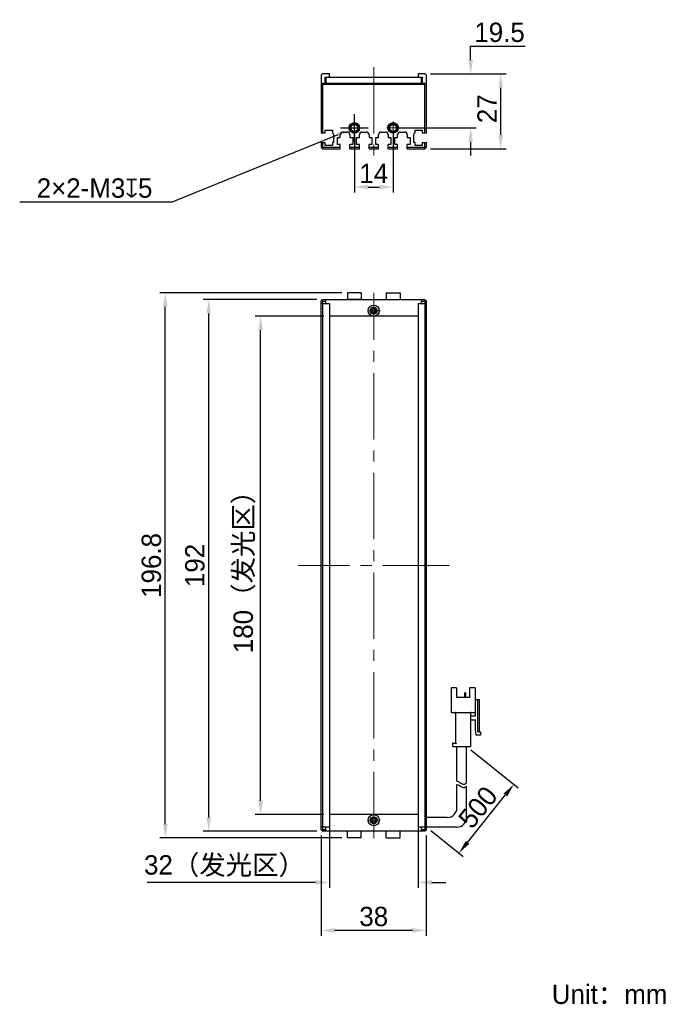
# Model space of a CAD drawing. Header units: millimetres. Extents: x 72 to 191, y 61 to 239.
import ezdxf

# ---------------------------------------------------------------- set-up
doc = ezdxf.new("R2010")
doc.units = ezdxf.units.MM
doc.header["$PDSIZE"] = -5
doc.linetypes.add('点画线', pattern=[18, 12, -2, 2, -2])
for name, color, linetype, lineweight in [('中心线层', 1, '点画线', 18), ('标注', 3, 'Continuous', 25), ('粗实线', 7, 'Continuous', 30), ('粗实线层', 7, 'Continuous', 35)]:
    doc.layers.add(name, color=color, linetype=linetype, lineweight=lineweight)
doc.styles.add('标准', font='txt', dxfattribs={"width": 0.667})
doc.dimstyles.new('CST Standard', dxfattribs={"dimtxt": 3.5, "dimasz": 2.5, "dimexe": 1, "dimexo": 1, "dimgap": 0.6, "dimtad": 1, "dimtoh": 1, "dimdsep": 46, "dimtxsty": 'Standard', "dimcen": -2.5, "dimdle": 5, "dimadec": 0, "dimazin": 2, "dimtfac": 1, "dimtofl": 0, "dimtmove": 0, "dimatfit": 0, "dimfxl": 1, "dimtolj": 1, "dimarcsym": 0})

# ---------------------------------------------------------------- blocks, each defined once
blk = doc.blocks.new('*X1')
at = {"layer": 'Defpoints', "color": 0}
for p in [(115.26, 185.32), (127.7, 185.32), (127.7, 95.32)]:
    blk.add_point(p, dxfattribs=at)
at = {"layer": '标注', "color": 0, "linetype": 'Continuous', "lineweight": -2, "ltscale": 3}
for p, q in [((126.7, 185.32), (114.26, 185.32)), ((126.7, 95.32), (114.26, 95.32))]:
    blk.add_line(p, q, dxfattribs=at)
at = {"layer": '标注', "color": 9, "linetype": 'Continuous', "lineweight": -2, "ltscale": 3}
blk.add_line((115.26, 97.82), (115.26, 182.82), dxfattribs=at)
at = {"layer": '标注', "color": 9}
for points in [[(115.68, 182.82), (114.85, 182.82), (115.26, 185.32)], [(114.85, 97.82), (115.68, 97.82), (115.26, 95.32)]]:
    blk.add_solid(points, dxfattribs=at)
at = {"layer": '标注', "color": 7, "insert": (112.35, 140.32), "char_height": 3.5, "attachment_point": 5, "rotation": 90}
blk.add_mtext('\\A1;\\A1;{\\fFZLanTingHei-R-GBK|b0|i0|c134|p2;180（发光区）}', dxfattribs=at)
blk = doc.blocks.new('*X2')
at = {"layer": 'Defpoints', "color": 0}
for p in [(105.9, 188.32), (126.45, 188.32), (126.45, 92.32)]:
    blk.add_point(p, dxfattribs=at)
at = {"layer": '标注', "color": 0, "linetype": 'Continuous', "lineweight": -2, "ltscale": 3}
for p, q in [((125.45, 188.32), (104.9, 188.32)), ((125.45, 92.32), (104.9, 92.32))]:
    blk.add_line(p, q, dxfattribs=at)
at = {"layer": '标注', "color": 9, "linetype": 'Continuous', "lineweight": -2, "ltscale": 3}
blk.add_line((105.9, 94.82), (105.9, 185.82), dxfattribs=at)
at = {"layer": '标注', "color": 9}
for points in [[(106.31, 185.82), (105.48, 185.82), (105.9, 188.32)], [(105.48, 94.82), (106.31, 94.82), (105.9, 92.32)]]:
    blk.add_solid(points, dxfattribs=at)
at = {"layer": '标注', "color": 7, "insert": (103.4, 140.32), "char_height": 3.5, "attachment_point": 5, "rotation": 90}
blk.add_mtext('\\A1;\\A1;{\\fFZLanTingHei-R-GBK|b0|i0|c134|p2;192}', dxfattribs=at)
blk = doc.blocks.new('*X3')
at = {"layer": 'Defpoints', "color": 0}
for p in [(127.7, 95.32), (143.7, 95.32), (127.7, 83.1)]:
    blk.add_point(p, dxfattribs=at)
at = {"layer": '标注', "color": 0, "linetype": 'Continuous', "lineweight": -2, "ltscale": 3}
for p, q in [((127.7, 94.32), (127.7, 82.1)), ((143.7, 94.32), (143.7, 82.1))]:
    blk.add_line(p, q, dxfattribs=at)
at = {"layer": '标注', "color": 9, "linetype": 'Continuous', "lineweight": -2, "ltscale": 3}
for p, q in [((125.2, 83.1), (94.77, 83.1)), ((146.2, 83.1), (148.7, 83.1))]:
    blk.add_line(p, q, dxfattribs=at)
at = {"layer": '标注', "color": 9}
for points in [[(125.2, 82.68), (125.2, 83.52), (127.7, 83.1)], [(146.2, 83.52), (146.2, 82.68), (143.7, 83.1)]]:
    blk.add_solid(points, dxfattribs=at)
at = {"layer": '标注', "color": 7, "insert": (108.74, 86.02), "char_height": 3.5, "attachment_point": 5}
blk.add_mtext('\\A1;\\A1;{\\fFZLanTingHei-R-GBK|b0|i0|c134|p2;32（发光区）}', dxfattribs=at)
blk = doc.blocks.new('*X4')
at = {"layer": 'Defpoints', "color": 0}
for p in [(126.2, 92.57), (145.2, 92.57), (126.2, 74.43)]:
    blk.add_point(p, dxfattribs=at)
at = {"layer": '标注', "color": 0, "linetype": 'Continuous', "lineweight": -2, "ltscale": 3}
for p, q in [((126.2, 91.57), (126.2, 73.43)), ((145.2, 91.57), (145.2, 73.43))]:
    blk.add_line(p, q, dxfattribs=at)
at = {"layer": '标注', "color": 9, "linetype": 'Continuous', "lineweight": -2, "ltscale": 3}
blk.add_line((142.7, 74.43), (128.7, 74.43), dxfattribs=at)
at = {"layer": '标注', "color": 9}
for points in [[(128.7, 74.84), (128.7, 74.01), (126.2, 74.43)], [(142.7, 74.01), (142.7, 74.84), (145.2, 74.43)]]:
    blk.add_solid(points, dxfattribs=at)
at = {"layer": '标注', "color": 7, "insert": (135.7, 76.91), "char_height": 3.5, "attachment_point": 5}
blk.add_mtext('\\A1;\\A1;{\\fFZLanTingHei-R-GBK|b0|i0|c134|p2;38}', dxfattribs=at)
blk = doc.blocks.new('*X5')
at = {"layer": 'Defpoints', "color": 0}
for p in [(132.2, 219.32), (139.2, 219.32), (139.2, 208.64)]:
    blk.add_point(p, dxfattribs=at)
at = {"layer": '标注', "color": 0, "linetype": 'Continuous', "lineweight": -2, "ltscale": 3}
for p, q in [((132.2, 218.32), (132.2, 207.64)), ((139.2, 218.32), (139.2, 207.64))]:
    blk.add_line(p, q, dxfattribs=at)
at = {"layer": '标注', "color": 9, "linetype": 'Continuous', "lineweight": -2, "ltscale": 3}
blk.add_line((134.7, 208.64), (136.7, 208.64), dxfattribs=at)
at = {"layer": '标注', "color": 9}
for points in [[(134.7, 209.06), (134.7, 208.23), (132.2, 208.64)], [(136.7, 208.23), (136.7, 209.06), (139.2, 208.64)]]:
    blk.add_solid(points, dxfattribs=at)
at = {"layer": '标注', "color": 7, "insert": (135.7, 211.1), "char_height": 3.5, "attachment_point": 5}
blk.add_mtext('\\A1;\\A1;{\\fFZLanTingHei-R-GBK|b0|i0|c134|p2;14}', dxfattribs=at)
blk = doc.blocks.new('*X6')
at = {"layer": 'Defpoints', "color": 0}
for p in [(144.95, 229.07), (153.21, 229.07), (139.2, 219.32)]:
    blk.add_point(p, dxfattribs=at)
at = {"layer": '标注', "color": 9, "linetype": 'Continuous', "lineweight": -2, "ltscale": 3}
for p, q in [((153.21, 234.07), (163.06, 234.07)), ((153.21, 231.57), (153.21, 234.07)), ((153.21, 216.82), (153.21, 214.32))]:
    blk.add_line(p, q, dxfattribs=at)
at = {"layer": '标注', "color": 0, "linetype": 'Continuous', "lineweight": -2, "ltscale": 3}
for p, q in [((145.95, 229.07), (154.21, 229.07)), ((140.2, 219.32), (154.21, 219.32))]:
    blk.add_line(p, q, dxfattribs=at)
at = {"layer": '标注', "color": 9}
for points in [[(152.79, 231.57), (153.62, 231.57), (153.21, 229.07)], [(153.62, 216.82), (152.79, 216.82), (153.21, 219.32)]]:
    blk.add_solid(points, dxfattribs=at)
at = {"layer": '标注', "color": 7, "insert": (158.43, 236.57), "char_height": 3.5, "attachment_point": 5}
blk.add_mtext('\\A1;\\A1;{\\fFZLanTingHei-R-GBK|b0|i0|c134|p2;19.5}', dxfattribs=at)
blk = doc.blocks.new('*X7')
at = {"layer": 'Defpoints', "color": 0}
for p in [(98.05, 189.52), (130.95, 189.52), (130.95, 91.12)]:
    blk.add_point(p, dxfattribs=at)
at = {"layer": '标注', "color": 0, "linetype": 'Continuous', "lineweight": -2, "ltscale": 3}
for p, q in [((129.95, 189.52), (97.05, 189.52)), ((129.95, 91.12), (97.05, 91.12))]:
    blk.add_line(p, q, dxfattribs=at)
at = {"layer": '标注', "color": 9, "linetype": 'Continuous', "lineweight": -2, "ltscale": 3}
blk.add_line((98.05, 93.62), (98.05, 187.02), dxfattribs=at)
at = {"layer": '标注', "color": 9}
for points in [[(98.47, 187.02), (97.63, 187.02), (98.05, 189.52)], [(97.63, 93.62), (98.47, 93.62), (98.05, 91.12)]]:
    blk.add_solid(points, dxfattribs=at)
at = {"layer": '标注', "color": 7, "insert": (95.55, 140.32), "char_height": 3.5, "attachment_point": 5, "rotation": 90}
blk.add_mtext('\\A1;\\A1;{\\fFZLanTingHei-R-GBK|b0|i0|c134|p2;196.8}', dxfattribs=at)
blk = doc.blocks.new('*X8')
at = {"layer": 'Defpoints', "color": 0}
for p in [(131.51, 219.04), (132.9, 219.61)]:
    blk.add_point(p, dxfattribs=at)
at = {"layer": '标注', "color": 0, "linetype": 'Continuous', "ltscale": 3}
for p, q in [((132.2, 216.82), (132.2, 221.82)), ((129.7, 219.32), (134.7, 219.32))]:
    blk.add_line(p, q, dxfattribs=at)
at = {"layer": '标注', "color": 9, "linetype": 'Continuous', "lineweight": -2, "ltscale": 3}
for p in [(129.2, 218.1), (71.74, 205.95)]:
    blk.add_line(p, (99.4, 205.95), dxfattribs=at)
at = {"layer": '标注', "color": 9}
blk.add_solid([(129.35, 217.71), (129.04, 218.48), (131.51, 219.04)], dxfattribs=at)
at = {"layer": '标注', "color": 7, "insert": (85.27, 208.44), "char_height": 3.5, "attachment_point": 5}
blk.add_mtext('\\A1;\\A1;{\\fFZLanTingHei-R-GBK|b0|i0|c134|p2;2×2-M3\\fGDT|b1|i0|c0|p2;x\\fFZLanTingHei-R-GBK|b0|i0|c134|p2;5\\P}', dxfattribs=at)
blk = doc.blocks.new('*X9')
at = {"layer": 'Defpoints', "color": 0}
for p in [(152.48, 107.65), (161.04, 100.81), (145.2, 93.07)]:
    blk.add_point(p, dxfattribs=at)
at = {"layer": '标注', "color": 0, "linetype": 'Continuous', "lineweight": -2, "ltscale": 3}
for p, q in [((153.26, 107.03), (161.82, 100.18)), ((145.99, 92.44), (151.86, 87.74))]:
    blk.add_line(p, q, dxfattribs=at)
at = {"layer": '标注', "color": 9, "linetype": 'Continuous', "lineweight": -2, "ltscale": 3}
blk.add_line((152.64, 90.32), (159.47, 98.86), dxfattribs=at)
at = {"layer": '标注', "color": 9}
for points in [[(159.8, 98.6), (159.15, 99.12), (161.04, 100.81)], [(152.32, 90.58), (152.97, 90.06), (151.08, 88.37)]]:
    blk.add_solid(points, dxfattribs=at)
at = {"layer": '标注', "color": 7, "insert": (154.53, 96.65), "char_height": 3.5, "attachment_point": 5, "rotation": 51.3402}
blk.add_mtext('\\A1;{\\fFZLanTingHei-R-GBK|b0|i0|c134|p2;500}', dxfattribs=at)
blk = doc.blocks.new('*X10')
at = {"layer": 'Defpoints', "color": 0}
for p in [(144.95, 229.07), (158.64, 229.07), (144.95, 215.57)]:
    blk.add_point(p, dxfattribs=at)
at = {"layer": '标注', "color": 0, "linetype": 'Continuous', "lineweight": -2, "ltscale": 3}
for p, q in [((145.95, 229.07), (159.64, 229.07)), ((145.95, 215.57), (159.64, 215.57))]:
    blk.add_line(p, q, dxfattribs=at)
at = {"layer": '标注', "color": 9, "linetype": 'Continuous', "lineweight": -2, "ltscale": 3}
blk.add_line((158.64, 218.07), (158.64, 226.57), dxfattribs=at)
at = {"layer": '标注', "color": 9}
for points in [[(159.06, 226.57), (158.23, 226.57), (158.64, 229.07)], [(158.23, 218.07), (159.06, 218.07), (158.64, 215.57)]]:
    blk.add_solid(points, dxfattribs=at)
at = {"layer": '标注', "color": 7, "insert": (156.17, 222.78), "char_height": 3.5, "attachment_point": 5, "rotation": 90}
blk.add_mtext('\\A1;\\A1;{\\fFZLanTingHei-R-GBK|b0|i0|c134|p2;27}', dxfattribs=at)

msp = doc.modelspace()

# ---------------------------------------------------------------- linework, layer by layer
at = {"layer": '中心线层', "color": 0}
for p, q in [((135.7048, 230.3226), (135.7048, 214.3267)), ((132.2048, 218.1813), (132.2048, 220.4639)), ((139.2048, 218.1813), (139.2048, 220.4639)), ((133.3461, 219.3226), (131.0635, 219.3226)), ((133.3461, 219.3226), (131.4798, 219.3226)), ((140.3461, 219.3226), (138.0635, 219.3226)), ((140.3461, 219.3226), (138.4798, 219.3226)), ((135.7048, 91.0692), (135.7048, 189.5692)), ((135.7048, 187.4605), (135.7048, 185.5942)), ((135.7048, 187.4605), (135.7048, 185.1779)), ((136.8461, 186.3192), (134.5635, 186.3192)), ((149.3331, 140.3192), (122.0765, 140.3192)), ((136.8461, 94.3192), (134.5635, 94.3192)), ((135.7048, 95.4605), (135.7048, 93.5942)), ((135.7048, 95.4605), (135.7048, 93.1779))]:
    msp.add_line(p, q, dxfattribs=at)
at = {"layer": '粗实线', "color": 0, "ltscale": 3}
for p, q in [((126.4548, 229.0726), (126.2048, 228.8226)), ((126.2048, 228.8226), (126.2048, 218.4226)), ((127.7048, 229.0726), (126.4548, 229.0726)), ((126.9548, 227.4226), (126.9548, 228.4726)), ((126.9548, 228.4726), (127.7048, 228.4726)), ((127.0548, 228.4226), (127.0548, 227.4226)), ((144.3548, 228.4226), (127.0548, 228.4226)), ((127.7048, 228.4726), (127.7048, 229.0726)), ((144.9548, 229.0726), (143.7048, 229.0726)), ((143.7048, 229.0726), (143.7048, 228.4726)), ((143.7048, 228.4726), (144.4548, 228.4726)), ((144.3548, 227.4226), (144.3548, 228.4226)), ((144.4548, 228.4726), (144.4548, 227.4213)), ((145.2048, 228.8226), (144.9548, 229.0726)), ((145.2048, 218.4226), (145.2048, 228.8226)), ((126.2048, 227.1726), (126.4548, 227.4226)), ((126.4548, 227.1726), (126.3298, 227.2976)), ((126.4548, 227.4226), (144.9548, 227.4226)), ((126.4548, 227.1726), (126.4548, 218.4226)), ((144.9548, 227.1726), (126.4548, 227.1726)), ((144.9548, 227.4226), (145.2048, 227.1726)), ((144.9548, 227.1726), (145.0798, 227.2976)), ((144.9548, 218.4226), (144.9548, 227.1726)), ((126.9548, 218.4226), (126.9548, 218.9226)), ((126.9548, 218.9226), (128.2548, 218.9226)), ((128.2548, 218.9226), (128.2548, 218.4226)), ((143.1548, 218.9226), (144.4548, 218.9226)), ((143.1548, 218.4226), (143.1548, 218.9226)), ((144.4548, 218.9226), (144.4548, 218.4226)), ((126.2048, 218.4226), (126.9548, 218.4226)), ((128.4548, 218.1777), (128.4548, 216.6726)), ((129.1548, 216.3226), (129.1548, 217.6226)), ((129.1548, 217.6226), (129.6548, 217.6226)), ((129.6548, 217.6226), (129.6548, 218.0726)), ((130.1548, 218.5726), (130.9048, 218.5726)), ((131.4048, 218.0726), (131.4048, 217.6226)), ((131.4048, 217.6226), (131.9048, 217.6226)), ((131.9048, 217.6226), (131.9048, 216.3226)), ((132.6048, 217.6226), (133.1048, 217.6226)), ((132.6048, 216.3226), (132.6048, 217.6226)), ((133.1048, 217.6226), (133.1048, 218.0726)), ((133.6048, 218.5726), (134.3548, 218.5726)), ((134.8548, 218.0726), (134.8548, 217.6226)), ((134.8548, 217.6226), (135.3548, 217.6226)), ((135.3548, 217.6226), (135.3548, 216.3226)), ((136.0548, 217.6226), (136.5548, 217.6226)), ((136.0548, 216.3226), (136.0548, 217.6226)), ((136.5548, 217.6226), (136.5548, 218.0726)), ((137.0548, 218.5726), (137.8048, 218.5726)), ((138.3048, 218.0726), (138.3048, 217.6226)), ((138.3048, 217.6226), (138.8048, 217.6226)), ((138.8048, 217.6226), (138.8048, 216.3226)), ((139.5048, 217.6226), (140.0048, 217.6226)), ((139.5048, 216.3226), (139.5048, 217.6226)), ((140.0048, 217.6226), (140.0048, 218.0726)), ((140.5048, 218.5726), (141.2548, 218.5726)), ((141.7548, 218.0726), (141.7548, 217.6226)), ((141.7548, 217.6226), (142.2548, 217.6226)), ((142.2548, 217.6226), (142.2548, 216.3226)), ((142.9548, 216.6726), (142.9548, 218.1777)), ((144.4548, 218.4226), (145.2048, 218.4226)), ((126.2048, 216.6726), (126.2048, 215.8226)), ((126.2048, 216.6726), (126.9548, 216.6726)), ((126.2048, 215.8226), (126.4548, 215.9262)), ((126.2048, 215.8226), (126.4548, 215.5726)), ((126.4548, 216.6726), (126.4548, 215.9262)), ((126.4548, 215.9262), (126.5584, 215.8226)), ((126.4548, 215.5726), (126.5584, 215.8226)), ((126.4548, 215.5726), (129.6548, 215.5726)), ((126.5584, 215.8226), (129.6548, 215.8226)), ((126.9548, 216.1726), (126.9548, 216.6726)), ((128.2548, 216.1726), (126.9548, 216.1726)), ((128.2548, 216.6726), (128.2548, 216.1726)), ((128.4548, 216.6726), (128.2548, 216.6726)), ((129.6548, 216.3226), (129.1548, 216.3226)), ((129.6548, 215.5726), (129.6548, 216.3226)), ((131.9048, 216.3226), (131.4048, 216.3226)), ((131.4048, 215.5726), (131.4048, 216.3226)), ((131.4048, 215.8226), (133.1048, 215.8226)), ((131.4048, 215.5726), (133.1048, 215.5726)), ((133.1048, 216.3226), (132.6048, 216.3226)), ((133.1048, 215.5726), (133.1048, 216.3226)), ((135.3548, 216.3226), (134.8548, 216.3226)), ((134.8548, 215.5726), (134.8548, 216.3226)), ((134.8548, 215.8226), (136.5548, 215.8226)), ((134.8548, 215.5726), (136.5548, 215.5726)), ((136.5548, 216.3226), (136.0548, 216.3226)), ((136.5548, 215.5726), (136.5548, 216.3226)), ((138.8048, 216.3226), (138.3048, 216.3226)), ((138.3048, 215.5726), (138.3048, 216.3226)), ((138.3048, 215.8226), (140.0048, 215.8226)), ((138.3048, 215.5726), (140.0048, 215.5726)), ((140.0048, 216.3226), (139.5048, 216.3226)), ((140.0048, 215.5726), (140.0048, 216.3226)), ((142.2548, 216.3226), (141.7548, 216.3226)), ((141.7548, 215.5726), (141.7548, 216.3226)), ((141.7548, 215.8226), (144.8512, 215.8226)), ((141.7548, 215.5726), (144.9548, 215.5726)), ((143.1548, 216.6726), (142.9548, 216.6726)), ((143.1548, 216.1726), (143.1548, 216.6726)), ((144.4548, 216.1726), (143.1548, 216.1726)), ((144.4548, 216.6726), (145.2048, 216.6726)), ((144.4548, 216.6726), (144.4548, 216.1726)), ((144.8512, 215.8226), (144.9548, 215.9262)), ((144.9548, 215.5726), (144.8512, 215.8226)), ((144.9548, 215.9262), (144.9548, 216.6726)), ((145.2048, 215.8226), (144.9548, 215.9262)), ((144.9548, 215.5726), (145.2048, 215.8226)), ((145.2048, 215.8226), (145.2048, 216.6726)), ((130.9545, 189.5192), (130.9545, 188.3192)), ((133.4545, 189.5192), (130.9545, 189.5192)), ((133.4545, 189.5192), (133.4545, 188.3192)), ((137.9545, 189.5192), (137.9545, 188.3192)), ((137.9545, 189.5192), (140.4545, 189.5192)), ((140.4545, 189.5192), (140.4545, 188.3192)), ((126.2048, 188.0692), (126.4548, 188.3192)), ((126.2048, 92.5692), (126.2048, 188.0692)), ((127.7048, 187.5692), (126.2048, 187.5692)), ((126.3298, 188.1942), (126.4548, 188.0692)), ((126.4548, 188.3192), (144.9548, 188.3192)), ((126.4548, 188.0692), (126.4548, 92.5692)), ((126.4548, 188.0692), (127.0548, 188.0692)), ((127.0548, 187.5692), (127.0548, 188.3192)), ((127.7048, 187.5692), (127.7048, 93.0692)), ((133.4545, 188.3192), (130.9545, 188.3192)), ((143.7048, 187.5692), (143.7048, 93.0692)), ((145.2048, 187.5692), (143.7048, 187.5692)), ((144.3548, 187.5692), (144.3548, 188.3192)), ((144.3548, 188.0692), (144.9548, 188.0692)), ((145.2048, 188.0692), (144.9548, 188.3192)), ((144.9548, 188.0692), (145.0798, 188.1942)), ((144.9548, 188.0692), (144.9548, 92.5692)), ((145.2048, 92.5692), (145.2048, 188.0692)), ((143.7048, 185.3192), (127.7048, 185.3192)), ((150.6741, 118.2109), (149.6824, 118.2109)), ((149.6824, 118.2109), (149.6824, 113.8942)), ((150.6741, 118.2109), (150.6741, 116.4609)), ((153.9991, 118.2109), (153.0074, 118.2109)), ((153.0074, 118.2109), (153.0074, 116.4609)), ((153.9991, 118.2109), (153.9991, 113.8942)), ((153.0074, 116.4609), (150.6741, 116.4609)), ((152.1321, 116.4609), (152.1321, 117.2659)), ((152.2783, 117.3242), (152.1904, 117.3242)), ((152.3366, 116.4609), (152.3366, 117.2659)), ((153.9991, 116.1109), (154.7574, 116.1109)), ((154.0574, 113.0775), (154.0574, 116.1109)), ((154.4658, 116.1109), (154.4658, 110.3942)), ((154.7574, 116.1109), (154.7574, 110.2775)), ((154.0574, 115.4109), (153.9991, 115.4109)), ((149.7991, 113.7775), (153.8824, 113.7775)), ((150.4991, 113.6609), (150.4991, 108.2359)), ((153.1824, 113.6609), (153.1824, 107.6525)), ((153.2991, 113.1942), (154.0574, 113.1942)), ((154.0574, 112.3775), (153.2991, 112.3775)), ((154.0574, 110.6275), (154.0574, 112.4942)), ((154.2324, 109.6942), (154.0574, 110.6275)), ((154.5824, 110.2775), (154.9908, 110.2775)), ((154.9908, 110.2775), (154.9908, 109.6942)), ((154.9908, 109.6942), (154.2324, 109.6942)), ((149.9158, 108.1192), (149.9158, 107.6525)), ((149.9158, 107.6525), (153.1824, 107.6525)), ((150.0324, 108.2359), (150.4991, 108.2359)), ((150.7324, 101.3752), (150.7324, 107.6525)), ((152.4824, 101.0561), (152.4824, 107.6525)), ((150.7324, 96.5692), (150.7324, 100.7767)), ((152.4824, 94.8192), (152.4824, 100.4575)), ((143.7048, 95.3192), (127.7048, 95.3192)), ((148.9824, 94.8192), (145.2048, 94.8192)), ((127.7048, 93.0692), (126.2048, 93.0692)), ((126.4548, 92.3192), (126.2048, 92.5692)), ((126.4548, 92.5692), (126.3298, 92.4442)), ((127.0548, 92.5692), (126.4548, 92.5692)), ((127.0548, 92.3192), (127.0548, 93.0692)), ((145.2048, 93.0692), (143.7048, 93.0692)), ((144.3548, 92.3192), (144.3548, 93.0692)), ((144.9548, 92.5692), (144.3548, 92.5692)), ((145.2048, 92.5692), (144.9548, 92.3192)), ((145.0798, 92.4442), (144.9548, 92.5692)), ((150.7324, 93.0692), (145.2048, 93.0692)), ((144.9548, 92.3192), (126.4548, 92.3192)), ((130.9546, 91.1192), (130.9546, 92.3192)), ((133.4546, 91.1192), (130.9546, 91.1192)), ((133.4546, 91.1192), (133.4546, 92.3192)), ((137.9546, 91.1192), (137.9546, 92.3192)), ((137.9546, 91.1192), (140.4546, 91.1192)), ((140.4546, 91.1192), (140.4546, 92.3192))]:
    msp.add_line(p, q, dxfattribs=at)
for centre, radius in [((132.2048, 219.3226), 0.95), ((132.2048, 219.3226), 0.8), ((132.2048, 219.3226), 0.625), ((139.2048, 219.3226), 0.95), ((139.2048, 219.3226), 0.8), ((139.2048, 219.3226), 0.625), ((135.705, 186.3192), 1), ((135.7047, 186.3192), 0.625), ((135.7048, 186.3192), 0.4), ((135.7046, 94.3192), 1), ((135.7049, 94.3192), 0.625), ((135.7048, 94.3192), 0.4)]:
    msp.add_circle(centre, radius, dxfattribs=at)
for centre, radius, start, end in [((132.2048, 219.3226), 0.75, 255, 195), ((139.2048, 219.3226), 0.75, 255, 195), ((128.2048, 218.1777), 0.25, 0, 78.463041), ((130.1548, 218.0726), 0.5, 90, 180), ((130.9048, 218.0726), 0.5, 360, 90), ((133.6048, 218.0726), 0.5, 90, 180), ((134.3548, 218.0726), 0.5, 0, 90), ((137.0548, 218.0726), 0.5, 90, 180), ((137.8048, 218.0726), 0.5, 0, 90), ((140.5048, 218.0726), 0.5, 90, 180), ((141.2548, 218.0726), 0.5, 0, 90), ((143.2048, 218.1777), 0.25, 101.536959, 180), ((135.7048, 186.3192), 0.5, 165, 105), ((135.705, 186.3192), 0.3667, 25.932154, 154.217671), ((135.705, 186.3192), 0.3667, 205.782329, 334.067846), ((152.1904, 117.2659), 0.0583, 90, 180), ((152.2783, 117.2659), 0.0583, 0, 90), ((149.7991, 113.8942), 0.1167, 180, 270), ((153.8824, 113.8942), 0.1167, 270, 0), ((150.3824, 113.6609), 0.1167, 0, 90), ((153.2991, 113.6609), 0.1167, 90, 180), ((153.2991, 113.3109), 0.1167, 180, 270), ((153.2991, 112.2609), 0.1167, 90, 180), ((154.5824, 110.3942), 0.1167, 180, 270), ((150.0324, 108.1192), 0.1167, 90, 180), ((148.9824, 96.5692), 1.75, 270, 0), ((135.7048, 94.3192), 0.5, 345, 285), ((135.7046, 94.3192), 0.3667, 25.782329, 154.067846), ((150.7324, 94.8192), 1.75, 270, 360), ((135.7046, 94.3192), 0.3667, 205.932154, 334.217671)]:
    msp.add_arc(centre, radius, start, end, dxfattribs=at)
for points, knots in [([(135.3748, 186.4787), (135.3629, 186.4541), (135.3468, 186.4012), (135.3419, 186.3465), (135.3419, 186.3192)], [0, 0, 0, 0, 519.745537, 1039.98896706, 1039.98896706, 1039.98896706, 1039.98896706]), ([(135.3419, 186.3192), (135.3419, 186.2919), (135.3468, 186.2372), (135.3629, 186.1843), (135.3748, 186.1597)], [0, 0, 0, 0, 519.8668572, 1039.24362934, 1039.24362934, 1039.24362934, 1039.24362934]), ([(136.068, 186.3192), (136.068, 186.3467), (136.063, 186.4017), (136.0468, 186.4549), (136.0348, 186.4796)], [0, 0, 0, 0, 520.86827782, 1041.23456668, 1041.23456668, 1041.23456668, 1041.23456668]), ([(136.0348, 186.1588), (136.0468, 186.1835), (136.063, 186.2367), (136.068, 186.2917), (136.068, 186.3192)], [0, 0, 0, 0, 519.98931201, 1040.48805509, 1040.48805509, 1040.48805509, 1040.48805509]), ([(150.4991, 108.2359), (150.5006, 108.2343), (150.5061, 108.2289), (150.517, 108.218), (150.5328, 108.2022), (150.5517, 108.1833), (150.5725, 108.1625), (150.594, 108.141), (150.6085, 108.1264), (150.6158, 108.1192)], [0, 0, 0, 0, 98.12439546, 347.68390434, 694.63353089, 1103.84136276, 1550.78218216, 2014.87949356, 2475.70427792, 2475.70427792, 2475.70427792, 2475.70427792]), ([(150.7324, 101.3752), (150.8716, 101.3538), (151.1918, 101.2376), (151.7427, 100.681), (152.203, 100.8567), (152.4824, 101.0561)], [0, 0, 0, 0, 269.2260877, 634.29610844, 1169.88149512, 1169.88149512, 1169.88149512, 1169.88149512]), ([(150.7324, 100.7767), (150.8716, 100.7553), (151.1918, 100.639), (151.7427, 100.0825), (152.203, 100.2582), (152.4824, 100.4575)], [0, 0, 0, 0, 269.02579559, 633.82422065, 1169.01115589, 1169.01115589, 1169.01115589, 1169.01115589]), ([(135.3748, 94.4796), (135.3628, 94.4549), (135.3466, 94.4017), (135.3416, 94.3467), (135.3416, 94.3192)], [0, 0, 0, 0, 374.3708461, 749.10846155, 749.10846155, 749.10846155, 749.10846155]), ([(135.3416, 94.3192), (135.3416, 94.2917), (135.3466, 94.2367), (135.3628, 94.1835), (135.3748, 94.1588)], [0, 0, 0, 0, 374.60938331, 748.85773526, 748.85773526, 748.85773526, 748.85773526]), ([(136.0677, 94.3192), (136.0677, 94.3465), (136.0628, 94.4012), (136.0467, 94.4541), (136.0348, 94.4787)], [0, 0, 0, 0, 376.41338341, 752.47191718, 752.47191718, 752.47191718, 752.47191718]), ([(136.0348, 94.1597), (136.0467, 94.1843), (136.0628, 94.2372), (136.0677, 94.2919), (136.0677, 94.3192)], [0, 0, 0, 0, 375.93337036, 752.22686813, 752.22686813, 752.22686813, 752.22686813])]:
    msp.add_open_spline(points, degree=3, knots=knots, dxfattribs=at)

# ---------------------------------------------------------------- texts
at = {"layer": '粗实线层', "color": 0, "insert": (167.8602, 64.6378), "char_height": 3.5, "width": 42.992139, "attachment_point": 1, "style": '标准'}
msp.add_mtext('{\\W1;\\fFZLanTingHei-R-GBK|b0|i0|c134|p2;Unit：mm}', dxfattribs=at)

# ---------------------------------------------------------------- dimensions: what is measured, and where the dimension line sits
at = {"layer": '标注', "color": 0, "ltscale": 3}
for base, p1, p2, text, override, picture, middle in [((153.2059, 229.0726), (139.2048, 219.3226), (144.9548, 229.0726), '\\A1;{\\fFZLanTingHei-R-GBK|b0|i0|c134|p2;<>}', {"dimlfac": 2, "dimtxsty": 'Standard', "dimsah": 1, "dimclrd": 9, "dimclrt": 7, "dimtzin": 8}, '*X6', (158.4328, 236.5692)), ((98.0502, 189.5192), (130.9546, 91.1192), (130.9545, 189.5192), '\\A1;{\\fFZLanTingHei-R-GBK|b0|i0|c134|p2;196.8}', {"dimlfac": 2, "dimpost": '(<>)', "dimtxsty": 'Standard', "dimsah": 1, "dimclrd": 9, "dimclrt": 7, "dimtzin": 8}, '*X7', (95.5536, 140.3192)), ((105.8965, 188.3192), (126.4548, 92.3192), (126.4548, 188.3192), '\\A1;{\\fFZLanTingHei-R-GBK|b0|i0|c134|p2;<>}', {"dimlfac": 2, "dimtxsty": 'Standard', "dimsah": 1, "dimclrd": 9, "dimclrt": 7, "dimtzin": 8}, '*X2', (103.3999, 140.3192)), ((115.2641, 185.3192), (127.7048, 95.3192), (127.7048, 185.3192), '\\A1;{\\fFZLanTingHei-R-GBK|b0|i0|c134|p2;<>}', {"dimlfac": 2, "dimpost": '（发光区）', "dimtxsty": 'Standard', "dimsah": 1, "dimclrd": 9, "dimclrt": 7, "dimtzin": 8}, '*X1', (112.346, 140.3192))]:
    dim = msp.add_linear_dim(base=base, p1=p1, p2=p2, angle=90, text=text, dimstyle='CST Standard', override=override, dxfattribs=at)
    dim.commit()
    dim.dimension.update_dxf_attribs({"geometry": picture, "text_midpoint": middle})
for base, p1, p2, angle, text, override, picture, middle in [((158.6417, 229.0726), (144.9548, 215.5726), (144.9548, 229.0726), 90, '\\A1;{\\fFZLanTingHei-R-GBK|b0|i0|c134|p2;<>}', {"dimlfac": 2, "dimtxsty": 'Standard', "dimsah": 1, "dimclrd": 9, "dimclrt": 7, "dimtzin": 8}, '*X10', (158.6417, 222.7795)), ((161.0366, 100.8092), (145.2048, 93.0692), (152.4824, 107.6525), 51.340192, '{\\fFZLanTingHei-R-GBK|b0|i0|c134|p2;500}', {"dimlfac": 2, "dimtxsty": 'Standard', "dimsah": 1, "dimclrd": 9, "dimclrt": 7, "dimtzin": 0}, '*X9', (156.4681, 95.0985))]:
    dim = msp.add_linear_dim(base=base, p1=p1, p2=p2, angle=angle, text=text, dimstyle='CST Standard', override=override, dxfattribs=at)
    dim.commit()
    dim.dimension.update_dxf_attribs({"geometry": picture, "text_midpoint": middle, "dimtype": 160})
dim = msp.add_diameter_dim_2p(p1=(132.8993, 219.6058), p2=(131.5103, 219.0394), text='\\A1;{\\fFZLanTingHei-R-GBK|b0|i0|c134|p2;2×2-M3\\fGDT|b1|i0|c0|p2;x\\fFZLanTingHei-R-GBK|b0|i0|c134|p2;5\\P}', dimstyle='CST Standard', override={"dimlfac": 2, "dimpost": '2×2-M<>{\\fcxgdtshp;b}5\\X(此处端板螺丝可根据需要拆装)', "dimtxsty": 'Standard', "dimsah": 1, "dimclrd": 9, "dimclrt": 7, "dimtzin": 8}, dxfattribs=at)
dim.commit()
dim.dimension.update_dxf_attribs({"geometry": '*X8', "text_midpoint": (85.272, 205.9475), "dimtype": 163})
for base, p1, p2, picture, middle in [((139.2048, 208.6448), (132.2048, 219.3226), (139.2048, 219.3226), '*X5', (135.7048, 211.1048)), ((126.2048, 74.427), (145.2048, 92.5692), (126.2048, 92.5692), '*X4', (135.7048, 76.9145))]:
    dim = msp.add_linear_dim(base=base, p1=p1, p2=p2, text='\\A1;{\\fFZLanTingHei-R-GBK|b0|i0|c134|p2;<>}', dimstyle='CST Standard', override={"dimlfac": 2, "dimtxsty": 'Standard', "dimsah": 1, "dimclrd": 9, "dimclrt": 7, "dimtzin": 8}, dxfattribs=at)
    dim.commit()
    dim.dimension.update_dxf_attribs({"geometry": picture, "text_midpoint": middle})
dim = msp.add_linear_dim(base=(127.7048, 83.0989), p1=(143.7048, 95.3192), p2=(127.7048, 95.3192), text='\\A1;{\\fFZLanTingHei-R-GBK|b0|i0|c134|p2;<>}', dimstyle='CST Standard', override={"dimlfac": 2, "dimpost": '（发光区）', "dimtxsty": 'Standard', "dimsah": 1, "dimclrd": 9, "dimclrt": 7, "dimtzin": 8}, dxfattribs=at)
dim.commit()
dim.dimension.update_dxf_attribs({"geometry": '*X3', "text_midpoint": (108.737, 83.0989), "dimtype": 160})

doc.saveas('drawing.dxf')
